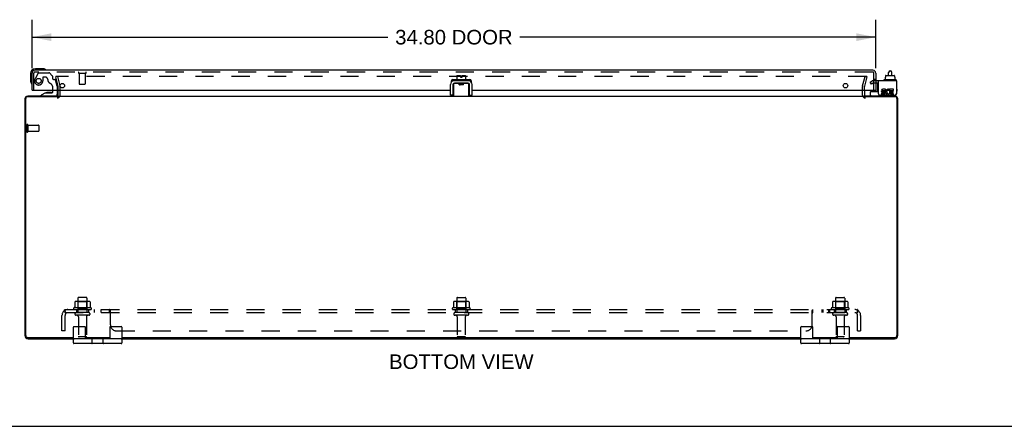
# Model space of a CAD drawing. Header units: inches. Extents: x 0 to 136, y 0 to 88.
# Tile 2 of 9: x 29 to 69, y 0 to 17. Entities that reach past the tile are written whole.
import ezdxf

# ---------------------------------------------------------------- set-up
doc = ezdxf.new("R2010")
doc.units = ezdxf.units.IN
doc.header["$LTSCALE"] = 7.48
doc.header["$MEASUREMENT"] = 0
doc.linetypes.add('HIDDEN', pattern=[0.2, 0.1, -0.1])
doc.layers.get('0').update_dxf_attribs({"linetype": 'CONTINUOUS'})
for name, color, linetype in [('DEFAULT_2', 8, 'HIDDEN'), ('DIMENSIONS', 7, 'CONTINUOUS'), ('DOOR_ASSEMBLY', 7, 'CONTINUOUS'), ('SUBPANEL', 7, 'CONTINUOUS')]:
    doc.layers.add(name, color=color, linetype=linetype)
doc.styles.get("Standard").update_dxf_attribs({"font": 'arial.ttf'})
doc.dimstyles.new('DIMSTYLE_1', dxfattribs={"dimtxt": 0.6, "dimasz": 0.8, "dimexe": 0.09, "dimexo": 0.07, "dimgap": 0.0375, "dimtad": 0, "dimtih": 1, "dimtoh": 1, "dimzin": 4, "dimdsep": 46, "dimtxsty": 'Standard', "dimblk": '_FILLED', "dimblk1": '_FILLED', "dimblk2": '_FILLED', "dimcen": 0.09, "dimadec": 3, "dimazin": 1, "dimtfac": 1, "dimtdec": 3, "dimtofl": 0, "dimtmove": 0, "dimatfit": 3, "dimldrblk": '_FILLED', "dimfxl": 0, "dimtolj": 1, "dimtzin": 4, "dimarcsym": 0})

# ---------------------------------------------------------------- blocks, each defined once
blk = doc.blocks.new('_FILLED')
at = {"color": 0, "linetype": 'ByBlock'}
blk.add_solid([(0, 0), (-1, 0.2), (-1, -0.2)], dxfattribs=at)
blk = doc.blocks.new('*D3')
at = {"layer": 'DIMENSIONS', "color": 2, "linetype": 'Continuous'}
for p, q in [((29.068, 14.766), (29.068, 16.76)), ((63.868, 14.766), (63.868, 16.76)), ((29.068, 16.04), (43.748, 16.04)), ((63.868, 16.04), (49.188, 16.04))]:
    blk.add_line(p, q, dxfattribs=at)
at = {"layer": 'DIMENSIONS', "color": 2, "linetype": 'Continuous', "xscale": 0.8, "yscale": 0.8, "zscale": 0.8, "rotation": 180}
blk.add_blockref('_FILLED', (29.068, 16.04), dxfattribs=at)
at = {"layer": 'DIMENSIONS', "color": 2, "linetype": 'Continuous', "xscale": 0.8, "yscale": 0.8, "zscale": 0.8}
blk.add_blockref('_FILLED', (63.868, 16.04), dxfattribs=at)
at = {"layer": 'DIMENSIONS', "color": 2, "linetype": 'Continuous', "insert": (46.468, 16.34), "char_height": 0.6, "width": 4.84015, "attachment_point": 2, "line_spacing_factor": 0.9}
blk.add_mtext('34.80 DOOR', dxfattribs=at)

msp = doc.modelspace()

# ---------------------------------------------------------------- linework, layer by layer
at = {"color": 7, "linetype": 'Continuous'}
for p, q in [((64.4567, 14.6458), (64.4767, 14.6458)), ((46.46, 14.2469), (46.46, 14.2438)), ((46.5202, 14.2769), (46.5202, 14.2569)), ((47.0172, 14.2869), (46.5302, 14.2869)), ((46.5837, 14.4519), (46.5837, 14.2869)), ((46.5937, 14.4619), (46.7397, 14.4619)), ((46.7397, 14.4619), (46.7397, 14.3939)), ((46.7397, 14.3939), (46.8077, 14.3939)), ((46.8077, 14.3939), (46.8077, 14.4619)), ((46.8077, 14.4619), (46.9437, 14.4619)), ((46.9537, 14.4519), (46.9537, 14.2869)), ((47.0272, 14.2769), (47.0272, 14.2569)), ((47.0874, 14.2469), (47.0874, 14.2438)), ((64.1982, 14.2769), (64.1982, 14.2569)), ((64.6952, 14.2869), (64.2082, 14.2869)), ((64.2502, 14.3939), (64.2656, 14.3939)), ((64.2502, 14.3939), (64.2502, 14.2869)), ((64.2656, 14.4519), (64.2656, 14.3939)), ((64.2767, 14.4619), (64.6319, 14.4619)), ((64.3967, 14.4619), (64.3967, 14.5858)), ((64.5367, 14.4619), (64.5367, 14.5858)), ((64.6432, 14.4519), (64.6432, 14.3939)), ((64.6432, 14.3939), (64.6597, 14.3939)), ((64.6597, 14.3939), (64.6597, 14.2869)), ((64.7052, 14.2769), (64.7052, 14.2569)), ((46.4312, 14.0829), (46.4312, 13.6429)), ((46.4612, 13.6094), (46.4612, 14.1289)), ((46.4712, 14.1389), (46.6564, 14.1389)), ((47.0562, 14.1429), (46.4912, 14.1429)), ((46.6812, 14.0789), (46.6812, 14.1289)), ((46.6812, 14.1127), (46.8662, 14.1127)), ((46.6812, 14.1026), (46.6909, 14.0969)), ((46.6931, 14.0982), (46.6812, 14.0913)), ((46.8662, 14.0789), (46.6812, 14.0789)), ((46.7863, 14.0852), (46.8077, 14.0866)), ((46.8662, 14.0789), (46.8662, 14.1289)), ((46.891, 14.1389), (47.0762, 14.1389)), ((47.0862, 13.6094), (47.0862, 14.1289)), ((47.1162, 13.6429), (47.1162, 14.0829)), ((46.4312, 13.6429), (46.3272, 13.6429)), ((46.4687, 13.6822), (46.4712, 13.6894)), ((47.1162, 13.6429), (47.2202, 13.6429)), ((63.6548, 13.6494), (63.6548, 13.7869)), ((63.6648, 13.7969), (63.9799, 13.7969)), ((64.7173, 13.6894), (64.7173, 13.7029)), ((30.7737, 3.4344), (30.7737, 4.0844)), ((30.7987, 4.1094), (31.2487, 4.1094)), ((31.2737, 3.6094), (31.2737, 4.0844)), ((32.2737, 4.0844), (32.2737, 3.6094)), ((32.2987, 4.1094), (32.7487, 4.1094)), ((32.7737, 4.0844), (32.7737, 3.4344)), ((60.7737, 3.4344), (60.7737, 4.0844)), ((60.7987, 4.1094), (61.2487, 4.1094)), ((61.2737, 3.6094), (61.2737, 4.0844)), ((62.2737, 4.0844), (62.2737, 3.6094)), ((62.2987, 4.1094), (62.7487, 4.1094)), ((62.7737, 4.0844), (62.7737, 3.4344)), ((32.7487, 3.6094), (30.7987, 3.6094)), ((32.7487, 3.4094), (30.7987, 3.4094)), ((31.5547, 3.4344), (31.5547, 3.5844)), ((31.9927, 3.5844), (31.9927, 3.4344)), ((62.7487, 3.6094), (60.7987, 3.6094)), ((62.7487, 3.4094), (60.7987, 3.4094)), ((61.5547, 3.4344), (61.5547, 3.5844)), ((61.9927, 3.5844), (61.9927, 3.4344)), ((0, 0), (136, 0))]:
    msp.add_line(p, q, dxfattribs=at)
at = {"color": 3, "linetype": 'Continuous'}
for p, q in [((47.0874, 14.2469), (46.46, 14.2469)), ((64.7173, 14.2469), (63.9799, 14.2469)), ((63.9799, 13.7029), (63.9799, 14.2469)), ((64.7173, 14.2469), (64.7173, 13.7029)), ((30.1487, 13.6514), (30.1487, 13.8524)), ((46.3272, 13.6429), (46.3272, 14.0829)), ((47.2202, 13.6429), (47.2202, 14.0829)), ((63.3987, 13.8524), (63.3987, 13.6514)), ((64.2654, 13.8943), (64.1648, 13.8943)), ((64.1648, 13.8479), (64.2654, 13.8479)), ((64.2654, 13.8479), (64.2654, 13.8943)), ((64.409, 13.8422), (64.4275, 13.8847)), ((64.6056, 13.8943), (64.4356, 13.8943)), ((64.4356, 13.8943), (64.4356, 13.7011)), ((64.482, 13.8479), (64.6056, 13.8479)), ((64.482, 13.8015), (64.482, 13.8479)), ((64.6056, 13.8479), (64.6056, 13.8943)), ((28.7737, 13.4924), (28.7737, 3.7454)), ((28.8067, 3.7424), (28.8067, 13.5064)), ((30.1487, 13.5864), (28.8867, 13.5864)), ((30.1357, 13.6094), (28.8907, 13.6094)), ((30.1487, 13.6094), (63.3987, 13.6094)), ((64.6607, 13.5864), (63.3987, 13.5864)), ((64.6567, 13.6094), (63.4117, 13.6094)), ((64.0399, 13.6429), (64.6573, 13.6429)), ((64.1958, 13.7087), (64.0952, 13.7087)), ((64.0952, 13.7087), (64.0952, 13.6623)), ((64.0952, 13.6623), (64.1958, 13.6623)), ((64.1496, 13.7567), (64.2006, 13.7568)), ((64.1958, 13.8015), (64.1648, 13.8015)), ((64.4356, 13.7011), (64.4214, 13.7214)), ((64.4356, 13.6757), (64.4356, 13.6623)), ((64.4356, 13.6623), (64.6056, 13.6623)), ((64.5824, 13.8015), (64.482, 13.8015)), ((64.482, 13.7568), (64.5824, 13.7568)), ((64.482, 13.7087), (64.482, 13.7568)), ((64.6056, 13.7087), (64.482, 13.7087)), ((64.5824, 13.7568), (64.5824, 13.8015)), ((64.6056, 13.6623), (64.6056, 13.7087)), ((64.7407, 13.5064), (64.7407, 3.7424)), ((64.7737, 3.7454), (64.7737, 13.4924)), ((28.8867, 3.6624), (30.7737, 3.6624)), ((31.2737, 3.6624), (32.2737, 3.6624)), ((32.7737, 3.6624), (60.7737, 3.6624)), ((61.2737, 3.6624), (62.2737, 3.6624)), ((62.7737, 3.6624), (64.6607, 3.6624)), ((28.9097, 3.6094), (30.7737, 3.6094)), ((32.7737, 3.6094), (60.7737, 3.6094)), ((62.7737, 3.6094), (64.6377, 3.6094))]:
    msp.add_line(p, q, dxfattribs=at)
at = {"color": 7, "linetype": 'Continuous'}
for points in [[(46.5109, 14.1389), (46.5122, 14.1404), (46.5138, 14.1418), (46.5155, 14.1429)], [(46.6812, 14.1289), (46.6811, 14.1297), (46.6809, 14.1304), (46.6805, 14.1311), (46.68, 14.1318), (46.6794, 14.1324), (46.6787, 14.133), (46.678, 14.1335), (46.6772, 14.134), (46.6764, 14.1345), (46.6754, 14.135), (46.6745, 14.1355), (46.6734, 14.1359), (46.6723, 14.1363), (46.6712, 14.1367), (46.67, 14.137), (46.6688, 14.1374), (46.6675, 14.1377), (46.6661, 14.138), (46.6647, 14.1382), (46.6632, 14.1384), (46.6616, 14.1386), (46.6599, 14.1388), (46.6582, 14.1389), (46.6564, 14.1389)], [(46.6931, 14.0982), (46.6942, 14.0987), (46.6964, 14.0995), (46.6994, 14.1003), (46.7032, 14.1011), (46.7076, 14.1019), (46.7127, 14.1027), (46.7184, 14.1035), (46.7246, 14.1043), (46.7314, 14.1051), (46.7385, 14.1059), (46.746, 14.1067), (46.7538, 14.1074)], [(46.6941, 14.0789), (46.6948, 14.079), (46.7036, 14.0797), (46.7128, 14.0804), (46.7225, 14.081), (46.7327, 14.0817), (46.7432, 14.0824)], [(46.7432, 14.0824), (46.7647, 14.0838), (46.7863, 14.0852)], [(46.7538, 14.1074), (46.7699, 14.109), (46.778, 14.1098), (46.794, 14.1114)], [(46.794, 14.1114), (46.8018, 14.1122), (46.8061, 14.1127)], [(46.8077, 14.0866), (46.8182, 14.0873), (46.8283, 14.088), (46.8381, 14.0887), (46.8473, 14.0894), (46.8558, 14.0901), (46.8637, 14.0908), (46.8662, 14.091)], [(46.891, 14.1389), (46.8893, 14.1389), (46.8876, 14.1388), (46.8859, 14.1386), (46.8844, 14.1385), (46.8829, 14.1382), (46.8815, 14.138), (46.8801, 14.1377), (46.8788, 14.1374), (46.8776, 14.1371), (46.8764, 14.1367), (46.8753, 14.1364), (46.8742, 14.136), (46.8732, 14.1356), (46.8722, 14.1351), (46.8712, 14.1346), (46.8703, 14.1341), (46.8695, 14.1336), (46.8688, 14.1331), (46.8681, 14.1325), (46.8675, 14.1319), (46.867, 14.1312), (46.8666, 14.1305), (46.8663, 14.1297), (46.8662, 14.1289)], [(46.4612, 13.6507), (46.4613, 13.6527), (46.4614, 13.6547), (46.4617, 13.6569), (46.4621, 13.6593), (46.4626, 13.6617), (46.4632, 13.6642), (46.4638, 13.6669), (46.4646, 13.6697), (46.4655, 13.6726), (46.4665, 13.6756), (46.4675, 13.6788), (46.4687, 13.6822)], [(47.0762, 13.6894), (47.0787, 13.6822), (47.0799, 13.6788), (47.0809, 13.6756), (47.0819, 13.6726), (47.0828, 13.6697), (47.0836, 13.6669), (47.0843, 13.6642), (47.0848, 13.6617), (47.0853, 13.6593), (47.0857, 13.6569), (47.086, 13.6547), (47.0861, 13.6527), (47.0862, 13.6507)]]:
    msp.add_lwpolyline(points, dxfattribs=at)
for centre, radius, start, end in [((64.4567, 14.5858), 0.06, 90, 180), ((64.4767, 14.5858), 0.06, 0, 90), ((46.5302, 14.2769), 0.01, 90, 180), ((46.5302, 14.2569), 0.01, 180, 270), ((46.5937, 14.4519), 0.01, 90, 180), ((46.9437, 14.4519), 0.01, 0, 90), ((47.0172, 14.2769), 0.01, 0, 90), ((47.0172, 14.2569), 0.01, 270, 360), ((64.2082, 14.2769), 0.01, 89.99999, 180), ((64.2082, 14.2569), 0.01, 180, 270.00001), ((64.6952, 14.2769), 0.01, 0, 90.00001), ((64.6952, 14.2569), 0.01, 269.99999, 360), ((46.4912, 14.0829), 0.06, 90, 180), ((46.4712, 14.1289), 0.01, 124.70761, 180), ((46.4712, 14.1289), 0.01, 90, 99.02248), ((46.5237, 14.1289), 0.0162, 120.24985, 141.89045), ((47.0237, 14.1289), 0.0162, 38.10955, 59.75015), ((47.0562, 14.0829), 0.06, 0, 90), ((47.0762, 14.1289), 0.01, 0, 54.8477), ((64.7017, 14.1289), 0.0162, 343.79096, 16.20904), ((63.6648, 13.7869), 0.01, 90, 180), ((63.6948, 13.6494), 0.04, 180, 270), ((64.6373, 13.6894), 0.08, 280.18143, 360), ((30.7987, 4.0844), 0.025, 90, 180), ((31.2487, 4.0844), 0.025, 0, 90), ((32.2987, 4.0844), 0.025, 90, 180), ((32.7487, 4.0844), 0.025, 0, 90), ((60.7987, 4.0844), 0.025, 90, 180), ((61.2487, 4.0844), 0.025, 0, 90), ((62.2987, 4.0844), 0.025, 90, 180), ((62.7487, 4.0844), 0.025, 0, 90), ((30.7987, 3.5844), 0.025, 90, 180), ((30.7987, 3.4344), 0.025, 180, 270), ((31.5297, 3.5844), 0.025, 0, 90), ((31.5297, 3.4344), 0.025, 270, 360), ((32.0177, 3.5844), 0.025, 90, 180), ((32.0177, 3.4344), 0.025, 180, 270), ((32.7487, 3.5844), 0.025, 0, 90), ((32.7487, 3.4344), 0.025, 270, 360), ((60.7987, 3.5844), 0.025, 90, 180), ((60.7987, 3.4344), 0.025, 180, 270), ((61.5297, 3.5844), 0.025, 0, 90), ((61.5297, 3.4344), 0.025, 270, 360), ((62.0177, 3.5844), 0.025, 90, 180), ((62.0177, 3.4344), 0.025, 180, 270), ((62.7487, 3.5844), 0.025, 0, 90), ((62.7487, 3.4344), 0.025, 270, 360)]:
    msp.add_arc(centre, radius, start, end, dxfattribs=at)
at = {"color": 3, "linetype": 'Continuous'}
for centre, radius, start, end in [((46.4912, 14.0829), 0.164, 90, 180), ((47.0562, 14.0829), 0.164, 0, 90), ((64.1648, 13.8247), 0.0696, 89.99114, 257.43379), ((64.1648, 13.8247), 0.0232, 90, 270.04847), ((64.3814, 13.7783), 0.116, 66.59665, 251.87913), ((64.3814, 13.7783), 0.0696, 66.59665, 305.11217), ((28.8907, 13.4924), 0.117, 90, 180), ((28.8867, 13.5064), 0.08, 90, 180), ((30.1067, 13.6514), 0.042, 270, 360), ((63.4407, 13.6514), 0.042, 180, 270), ((64.0399, 13.7029), 0.06, 180, 270), ((64.1958, 13.7319), 0.0696, 270, 90), ((64.1958, 13.7319), 0.0232, 270, 351.22946), ((64.1922, 13.7314), 0.0267, 353.42855, 71.76278), ((64.3815, 13.7759), 0.1137, 251.41988, 296.19629), ((64.3814, 13.7783), 0.116, 295.73705, 297.8532), ((64.6567, 13.4924), 0.117, 0, 90), ((64.6573, 13.7029), 0.06, 270, 360), ((64.6607, 13.5064), 0.08, 0, 90), ((28.9097, 3.7454), 0.136, 180, 270), ((28.8867, 3.7424), 0.08, 180, 270), ((64.6377, 3.7454), 0.136, 270, 360), ((64.6607, 3.7424), 0.08, 270, 360)]:
    msp.add_arc(centre, radius, start, end, dxfattribs=at)
at = {"color": 7, "linetype": 'Continuous'}
for centre, major_axis, ratio, start_param, end_param in [((64.2767, 14.4519), (0.0111, 0), 0.8988338, 1.5707963, 3.1415927), ((64.6319, 14.4519), (0.0113, 0), 0.8861604, 0, 1.5707963)]:
    msp.add_ellipse(centre, major_axis=major_axis, ratio=ratio, start_param=start_param, end_param=end_param, dxfattribs=at)
at = {"layer": 'DEFAULT_2', "color": 8, "linetype": 'HIDDEN'}
for p, q in [((30.1168, 14.422), (30.0444, 14.4026)), ((30.1479, 14.0165), (30.0444, 14.4026)), ((63.4824, 14.422), (30.065, 14.422)), ((30.1168, 14.422), (30.2203, 14.0359)), ((63.3271, 14.0359), (63.4306, 14.422)), ((63.503, 14.4026), (63.3996, 14.0165)), ((63.4306, 14.422), (63.503, 14.4026)), ((63.6393, 14.1917), (63.7108, 14.233)), ((63.9799, 14.2469), (63.7628, 14.2469)), ((30.1487, 13.8524), (30.1487, 14.01)), ((30.2237, 13.6514), (30.2237, 14.01)), ((63.3237, 13.6514), (63.3237, 14.01)), ((63.3987, 13.8524), (63.3987, 14.01)), ((63.6913, 14.1016), (63.6393, 14.1917)), ((63.7628, 14.1429), (63.6913, 14.1016)), ((63.9799, 14.1429), (63.7628, 14.1429)), ((28.8487, 12.4264), (28.8487, 12.1424)), ((28.8917, 12.4264), (28.8917, 12.1424)), ((28.8917, 12.4084), (29.3387, 12.4084)), ((29.3487, 12.3984), (29.3487, 12.1704)), ((28.8917, 12.1604), (29.3387, 12.1604)), ((30.9612, 5.2794), (30.9612, 4.6844)), ((31.3062, 5.3094), (30.9912, 5.3094)), ((31.3362, 5.2794), (31.3362, 4.6844)), ((46.5862, 5.2794), (46.5862, 4.6844)), ((46.6162, 5.3094), (46.9312, 5.3094)), ((46.9612, 5.2794), (46.9612, 4.6844)), ((62.2112, 5.2794), (62.2112, 4.6844)), ((62.2412, 5.3094), (62.5562, 5.3094)), ((62.5862, 5.2794), (62.5862, 4.6844)), ((31.5045, 4.8794), (30.7929, 4.8794)), ((30.8298, 5.1241), (30.8298, 4.906)), ((31.4043, 5.1454), (30.8931, 5.1454)), ((30.9652, 5.1254), (30.9452, 5.1454)), ((30.9652, 4.8294), (30.9652, 5.1254)), ((31.3322, 5.1254), (30.9652, 5.1254)), ((31.3322, 5.1254), (31.3522, 5.1454)), ((31.3322, 4.8294), (31.3322, 5.1254)), ((31.4676, 5.1241), (31.4676, 4.906)), ((47.1295, 4.8794), (46.4179, 4.8794)), ((46.4548, 5.1241), (46.4548, 4.906)), ((47.0293, 5.1454), (46.5181, 5.1454)), ((46.5902, 5.1254), (46.5702, 5.1454)), ((46.9572, 5.1254), (46.5902, 5.1254)), ((46.5902, 4.8294), (46.5902, 5.1254)), ((46.9572, 5.1254), (46.9772, 5.1454)), ((46.9572, 4.8294), (46.9572, 5.1254)), ((47.0926, 5.1241), (47.0926, 4.906)), ((62.7545, 4.8794), (62.0429, 4.8794)), ((62.0798, 5.1241), (62.0798, 4.906)), ((62.6543, 5.1454), (62.1431, 5.1454)), ((62.2152, 5.1254), (62.1952, 5.1454)), ((62.5822, 5.1254), (62.2152, 5.1254)), ((62.2152, 4.8294), (62.2152, 5.1254)), ((62.5822, 5.1254), (62.6022, 5.1454)), ((62.5822, 4.8294), (62.5822, 5.1254)), ((62.7176, 5.1241), (62.7176, 4.906)), ((30.8146, 4.8094), (31.4828, 4.8094)), ((31.4062, 4.6844), (30.8912, 4.6844)), ((31.4062, 4.5744), (30.8912, 4.5744)), ((30.9652, 4.8294), (30.9452, 4.8094)), ((31.3322, 4.8294), (30.9652, 4.8294)), ((30.9837, 4.5119), (30.9837, 3.7144)), ((31.3137, 4.5119), (31.3137, 3.7144)), ((31.3322, 4.8294), (31.3522, 4.8094)), ((46.4396, 4.8094), (47.1078, 4.8094)), ((47.0312, 4.6844), (46.5162, 4.6844)), ((47.0312, 4.5744), (46.5162, 4.5744)), ((46.5902, 4.8294), (46.5702, 4.8094)), ((46.9572, 4.8294), (46.5902, 4.8294)), ((46.6087, 4.5119), (46.6087, 3.7144)), ((46.9387, 4.5119), (46.9387, 3.7144)), ((46.9572, 4.8294), (46.9772, 4.8094)), ((62.0646, 4.8094), (62.7328, 4.8094)), ((62.6562, 4.6844), (62.1412, 4.6844)), ((62.6562, 4.5744), (62.1412, 4.5744)), ((62.2152, 4.8294), (62.1952, 4.8094)), ((62.5822, 4.8294), (62.2152, 4.8294)), ((62.2337, 4.5119), (62.2337, 3.7144)), ((62.5637, 4.5119), (62.5637, 3.7144)), ((62.5822, 4.8294), (62.6022, 4.8094)), ((31.2837, 3.6844), (31.0137, 3.6844)), ((46.9087, 3.6844), (46.6387, 3.6844)), ((62.5337, 3.6844), (62.2637, 3.6844))]:
    msp.add_line(p, q, dxfattribs=at)
for points in [[(30.065, 14.422), (30.0635, 14.422), (30.062, 14.4217), (30.0605, 14.4214), (30.0591, 14.4209), (30.0577, 14.4202), (30.0564, 14.4195), (30.0552, 14.4186), (30.0541, 14.4176), (30.0531, 14.4165), (30.0523, 14.4153), (30.0515, 14.414), (30.0509, 14.4126), (30.0505, 14.4112), (30.0502, 14.4098), (30.05, 14.4084), (30.05, 14.4076)], [(30.05, 14.4076), (30.05, 14.4069), (30.0501, 14.4054), (30.0504, 14.404)], [(63.4965, 14.4126), (63.4959, 14.414), (63.4951, 14.4153), (63.4943, 14.4165), (63.4933, 14.4176), (63.4922, 14.4186), (63.491, 14.4195), (63.4897, 14.4202), (63.4883, 14.4209), (63.4869, 14.4214), (63.4854, 14.4217), (63.4839, 14.422), (63.4824, 14.422)], [(63.4965, 14.4126), (63.4969, 14.4112), (63.4972, 14.4098), (63.4974, 14.4084), (63.4974, 14.4076)], [(63.4974, 14.4076), (63.4974, 14.4069), (63.4973, 14.4054), (63.497, 14.404)], [(30.8298, 4.9059), (30.8297, 4.9047), (30.8295, 4.9035), (30.8292, 4.9025), (30.8289, 4.9017), (30.8285, 4.901), (30.8282, 4.9004), (30.8278, 4.8999), (30.8275, 4.8995), (30.8271, 4.8991), (30.8268, 4.8988), (30.8265, 4.8985), (30.8262, 4.8982), (30.8259, 4.898), (30.8256, 4.8977), (30.8253, 4.8975), (30.825, 4.8974), (30.8248, 4.8972), (30.8245, 4.8971)], [(30.8358, 5.1332), (30.8343, 5.1325), (30.833, 5.1314), (30.8319, 5.1302), (30.831, 5.1287), (30.8303, 5.1271), (30.8299, 5.1254), (30.8298, 5.1241)], [(31.4616, 5.1332), (31.4631, 5.1325), (31.4644, 5.1314), (31.4655, 5.1302), (31.4665, 5.1287), (31.4671, 5.1271), (31.4675, 5.1254), (31.4676, 5.1241)], [(31.4729, 4.8971), (31.4726, 4.8972), (31.4724, 4.8974), (31.4721, 4.8975), (31.4718, 4.8977), (31.4715, 4.898), (31.4712, 4.8982), (31.4709, 4.8985), (31.4706, 4.8988), (31.4703, 4.8991), (31.4699, 4.8995), (31.4696, 4.8999), (31.4692, 4.9004), (31.4689, 4.901), (31.4685, 4.9017), (31.4682, 4.9025), (31.4679, 4.9035), (31.4677, 4.9047), (31.4676, 4.9059)], [(46.4548, 4.9059), (46.4547, 4.9047), (46.4545, 4.9035), (46.4542, 4.9025), (46.4539, 4.9017), (46.4535, 4.901), (46.4532, 4.9004), (46.4528, 4.8999), (46.4525, 4.8995), (46.4521, 4.8991), (46.4518, 4.8988), (46.4515, 4.8985), (46.4512, 4.8982), (46.4509, 4.898), (46.4506, 4.8977), (46.4503, 4.8975), (46.45, 4.8974), (46.4498, 4.8972), (46.4495, 4.8971)], [(46.4608, 5.1332), (46.4593, 5.1325), (46.458, 5.1314), (46.4569, 5.1302), (46.456, 5.1287), (46.4553, 5.1271), (46.4549, 5.1254), (46.4548, 5.1241)], [(47.0866, 5.1332), (47.0881, 5.1325), (47.0894, 5.1314), (47.0905, 5.1302), (47.0915, 5.1287), (47.0921, 5.1271), (47.0925, 5.1254), (47.0926, 5.1241)], [(47.0979, 4.8971), (47.0976, 4.8972), (47.0974, 4.8974), (47.0971, 4.8975), (47.0968, 4.8977), (47.0965, 4.898), (47.0962, 4.8982), (47.0959, 4.8985), (47.0956, 4.8988), (47.0953, 4.8991), (47.0949, 4.8995), (47.0946, 4.8999), (47.0942, 4.9004), (47.0939, 4.901), (47.0935, 4.9017), (47.0932, 4.9025), (47.0929, 4.9035), (47.0927, 4.9047), (47.0926, 4.9059)], [(62.0798, 4.9059), (62.0797, 4.9047), (62.0795, 4.9035), (62.0792, 4.9025), (62.0789, 4.9017), (62.0785, 4.901), (62.0782, 4.9004), (62.0778, 4.8999), (62.0775, 4.8995), (62.0771, 4.8991), (62.0768, 4.8988), (62.0765, 4.8985), (62.0762, 4.8982), (62.0759, 4.898), (62.0756, 4.8977), (62.0753, 4.8975), (62.075, 4.8974), (62.0748, 4.8972), (62.0745, 4.8971)], [(62.0858, 5.1332), (62.0843, 5.1325), (62.083, 5.1314), (62.0819, 5.1302), (62.081, 5.1287), (62.0803, 5.1271), (62.0799, 5.1254), (62.0798, 5.1241)], [(62.7116, 5.1332), (62.7131, 5.1325), (62.7144, 5.1314), (62.7155, 5.1302), (62.7165, 5.1287), (62.7171, 5.1271), (62.7175, 5.1254), (62.7176, 5.1241)], [(62.7229, 4.8971), (62.7226, 4.8972), (62.7224, 4.8974), (62.7221, 4.8975), (62.7218, 4.8977), (62.7215, 4.898), (62.7212, 4.8982), (62.7209, 4.8985), (62.7206, 4.8988), (62.7203, 4.8991), (62.7199, 4.8995), (62.7196, 4.8999), (62.7192, 4.9004), (62.7189, 4.901), (62.7185, 4.9017), (62.7182, 4.9025), (62.7179, 4.9035), (62.7177, 4.9047), (62.7176, 4.9059)]]:
    msp.add_lwpolyline(points, dxfattribs=at)
for centre, radius, start, end in [((63.7628, 14.1429), 0.104, 90, 120), ((30.1237, 14.01), 0.025, 0, 15), ((30.1237, 14.01), 0.1, 0, 15), ((63.4237, 14.01), 0.1, 165, 180), ((63.4237, 14.01), 0.025, 165, 180), ((30.1067, 13.6514), 0.117, 270, 360), ((63.4407, 13.6514), 0.117, 180, 270), ((28.8702, 12.4264), 0.0215, 0, 180), ((29.3387, 12.3984), 0.01, 0, 90), ((28.8702, 12.1424), 0.0215, 180, 360), ((29.3387, 12.1704), 0.01, 270, 360), ((30.9912, 5.2794), 0.03, 90, 180), ((31.3062, 5.2794), 0.03, 0, 90), ((46.6162, 5.2794), 0.03, 90, 180), ((46.9312, 5.2794), 0.03, 0, 90), ((62.2412, 5.2794), 0.03, 90, 180), ((62.5562, 5.2794), 0.03, 0, 90), ((30.8146, 4.8478), 0.0384, 124.44966, 270), ((31.1487, 4.2792), 0.6977, 117.6814, 120.66313), ((30.8931, 5.0042), 0.1412, 90, 113.95), ((31.4043, 5.0042), 0.1412, 66.05, 90), ((31.1487, 4.2792), 0.6977, 59.33687, 62.3186), ((31.4828, 4.8478), 0.0384, 270, 55.55034), ((46.4396, 4.8478), 0.0384, 124.44966, 270), ((46.7737, 4.2792), 0.6977, 117.6814, 120.66313), ((46.5181, 5.0042), 0.1412, 90, 113.95), ((47.0293, 5.0042), 0.1412, 66.05, 90), ((46.7737, 4.2792), 0.6977, 59.33687, 62.3186), ((47.1078, 4.8478), 0.0384, 270, 55.55034), ((62.0646, 4.8478), 0.0384, 124.44966, 270), ((62.3987, 4.2792), 0.6977, 117.6814, 120.66313), ((62.1431, 5.0042), 0.1412, 90, 113.95), ((62.6543, 5.0042), 0.1412, 66.05, 90), ((62.3987, 4.2792), 0.6977, 59.33687, 62.3186), ((62.7328, 4.8478), 0.0384, 270, 55.55034), ((30.8912, 4.6294), 0.055, 90, 270), ((30.9212, 4.5119), 0.0625, 0, 90), ((31.3762, 4.5119), 0.0625, 90, 180), ((31.4062, 4.6294), 0.055, 270, 90), ((46.5162, 4.6294), 0.055, 90, 270), ((46.5462, 4.5119), 0.0625, 0, 90), ((47.0012, 4.5119), 0.0625, 90, 180), ((47.0312, 4.6294), 0.055, 270, 90), ((62.1412, 4.6294), 0.055, 90, 270), ((62.1712, 4.5119), 0.0625, 0, 90), ((62.6262, 4.5119), 0.0625, 90, 180), ((62.6562, 4.6294), 0.055, 270, 90), ((31.0137, 3.7144), 0.03, 180, 270), ((31.2837, 3.7144), 0.03, 270, 360), ((46.6387, 3.7144), 0.03, 180, 270), ((46.9087, 3.7144), 0.03, 270, 360), ((62.2637, 3.7144), 0.03, 180, 270), ((62.5337, 3.7144), 0.03, 270, 360)]:
    msp.add_arc(centre, radius, start, end, dxfattribs=at)
at = {"layer": 'DOOR_ASSEMBLY', "color": 3, "linetype": 'Continuous'}
for p, q in [((63.7512, 14.6774), (29.1852, 14.6774)), ((29.0682, 13.8524), (29.0682, 14.5604)), ((46.367, 14.1898), (46.367, 14.2437)), ((46.417, 14.2937), (46.5837, 14.2937)), ((46.9537, 14.2937), (47.1295, 14.2937)), ((47.1795, 14.2437), (47.1795, 14.1909)), ((63.8682, 14.5604), (63.8682, 13.8524)), ((29.0682, 13.8524), (46.3272, 13.8524)), ((46.4312, 13.8524), (46.4612, 13.8524)), ((47.0862, 13.8524), (47.1162, 13.8524)), ((47.2202, 13.8524), (63.8682, 13.8524))]:
    msp.add_line(p, q, dxfattribs=at)
at = {"layer": 'DOOR_ASSEMBLY', "color": 7, "linetype": 'Continuous'}
for p, q in [((29.4976, 14.7374), (29.2082, 14.7374)), ((29.5355, 14.7345), (29.4976, 14.7374)), ((29.0082, 14.5374), (29.0082, 14.2481)), ((29.0082, 14.2481), (29.0111, 14.2101)), ((29.9262, 13.7784), (29.9262, 13.8524)), ((30.1112, 13.8524), (30.1112, 13.6884)), ((63.7122, 13.8524), (63.7122, 13.8099)), ((63.7872, 13.8424), (63.7863, 13.8524)), ((63.7872, 13.8424), (63.8682, 13.8424)), ((63.8682, 13.8524), (63.8682, 13.7969)), ((63.9582, 13.8099), (63.9582, 14.1429)), ((64.7432, 13.8899), (64.7432, 13.8099)), ((29.6182, 13.7474), (29.4422, 13.6484)), ((29.4422, 13.6094), (29.4422, 13.6484)), ((29.6182, 13.7474), (29.8952, 13.7474)), ((29.7067, 13.7639), (29.7056, 13.7639)), ((29.8472, 13.7639), (29.7067, 13.7639)), ((29.8472, 13.7639), (29.8478, 13.7639))]:
    msp.add_line(p, q, dxfattribs=at)
at = {"layer": 'DOOR_ASSEMBLY', "color": 8, "linetype": 'HIDDEN'}
for p, q in [((29.1432, 13.8524), (29.1432, 14.5604)), ((63.7512, 14.6024), (29.1852, 14.6024)), ((29.3288, 14.5584), (29.1942, 14.3254)), ((29.3547, 14.5734), (29.7671, 14.5734)), ((29.5152, 14.3724), (29.5152, 14.2394)), ((29.6252, 14.3884), (29.5312, 14.3884)), ((29.9033, 14.4495), (29.7883, 14.5646)), ((29.9092, 14.4354), (29.9092, 14.3574)), ((29.9682, 14.2984), (30.0127, 14.2984)), ((30.1112, 14.0194), (30.0426, 14.2754)), ((31.0012, 14.5594), (31.2852, 14.5594)), ((31.0192, 14.5594), (31.0192, 14.1124)), ((31.2672, 14.5594), (31.2672, 14.1124)), ((63.7932, 13.8524), (63.7932, 14.5604)), ((63.8682, 14.2937), (63.7932, 14.2937)), ((29.9262, 13.8524), (29.9262, 13.9624)), ((30.1112, 14.0194), (30.1112, 13.8524)), ((31.0292, 14.1024), (31.2572, 14.1024)), ((63.8682, 14.1374), (63.7932, 14.1374)), ((30.0322, 13.6094), (29.4422, 13.6094))]:
    msp.add_line(p, q, dxfattribs=at)
msp.add_circle((29.3432, 14.2394), 0.103, dxfattribs=at)
at = {"layer": 'DOOR_ASSEMBLY', "color": 3, "linetype": 'Continuous'}
for centre in [(30.3182, 14.0404), (62.6182, 14.0404)]:
    msp.add_circle(centre, 0.094, dxfattribs=at)
at = {"layer": 'DOOR_ASSEMBLY', "color": 7, "linetype": 'Continuous'}
for centre, radius, start, end in [((29.2082, 14.5374), 0.2, 90, 180), ((29.4976, 14.4874), 0.25, 59.11011, 90), ((29.6182, 14.6924), 0.015, 270, 353.62041), ((29.6182, 14.6891), 0.015, 6.37959, 59.11011), ((29.2582, 14.2481), 0.25, 180, 210.88989), ((29.0565, 14.1274), 0.015, 210.88989, 263.62041), ((29.0532, 14.1274), 0.015, 276.37959, 360), ((63.7422, 13.8099), 0.03, 180, 205.71701), ((63.9282, 13.8099), 0.03, 334.28155, 360), ((63.9882, 13.9499), 0.03, 180, 253.80986), ((64.7132, 13.8899), 0.03, 0, 82.23317), ((64.7132, 13.8099), 0.03, 277.76683, 360), ((29.7067, 13.6739), 0.09, 90.67198, 125.18775), ((29.8467, 13.6739), 0.09, 55.07677, 89.32802), ((29.8952, 13.7784), 0.031, 270, 360), ((30.0322, 13.6884), 0.079, 270, 360)]:
    msp.add_arc(centre, radius, start, end, dxfattribs=at)
at = {"layer": 'DOOR_ASSEMBLY', "color": 3, "linetype": 'Continuous'}
for centre, radius, start, end in [((29.1852, 14.5604), 0.117, 90, 180), ((63.7512, 14.5604), 0.117, 0, 90), ((46.417, 14.2437), 0.05, 90, 180), ((47.1295, 14.2437), 0.05, 0, 90)]:
    msp.add_arc(centre, radius, start, end, dxfattribs=at)
at = {"layer": 'DOOR_ASSEMBLY', "color": 8, "linetype": 'HIDDEN'}
for centre, radius, start, end in [((29.1852, 14.5604), 0.042, 90, 180), ((29.3432, 14.2394), 0.172, 150, 360), ((29.3547, 14.5434), 0.03, 90, 150), ((29.5312, 14.3724), 0.016, 90, 180), ((29.6252, 14.2984), 0.09, 0, 90), ((29.9002, 14.2984), 0.185, 180, 244.2582), ((29.7671, 14.5434), 0.03, 45, 90), ((29.8892, 14.4354), 0.02, 0, 45), ((29.9682, 14.3574), 0.059, 180, 270), ((30.0127, 14.2674), 0.031, 15, 90), ((31.0012, 14.5809), 0.0215, 90, 270), ((31.2852, 14.5809), 0.0215, 270, 90), ((63.7512, 14.5604), 0.042, 0, 90), ((29.7382, 13.9624), 0.188, 0, 64.2582), ((31.0292, 14.1124), 0.01, 180, 270), ((31.2572, 14.1124), 0.01, 270, 360)]:
    msp.add_arc(centre, radius, start, end, dxfattribs=at)
at = {"layer": 'SUBPANEL', "color": 8, "linetype": 'HIDDEN'}
for p, q in [((30.305, 3.9344), (30.305, 4.5724)), ((30.3914, 4.7555), (30.4708, 4.6589)), ((30.43, 4.6844), (30.43, 4.8094)), ((30.43, 4.8094), (63.1175, 4.8094)), ((30.43, 4.6844), (63.1175, 4.6844)), ((30.43, 3.9344), (30.43, 4.5724)), ((30.4428, 4.7), (30.4422, 4.7016)), ((30.4435, 4.6985), (30.4428, 4.7)), ((30.4442, 4.697), (30.4435, 4.6985)), ((30.4448, 4.6956), (30.4442, 4.697)), ((30.4455, 4.6942), (30.4448, 4.6956)), ((30.4461, 4.6928), (30.4455, 4.6942)), ((30.4468, 4.6915), (30.4461, 4.6928)), ((30.8987, 4.8094), (30.8987, 4.6844)), ((31.3987, 4.8094), (31.3987, 4.6844)), ((31.6269, 4.8094), (31.6269, 4.6844)), ((31.9079, 4.8094), (31.9079, 4.6844)), ((32.2696, 4.6844), (32.2696, 4.8094)), ((32.2709, 4.6843), (32.2696, 4.6844)), ((32.2785, 4.8053), (32.2768, 4.8068)), ((32.295, 4.7738), (32.2908, 4.7838)), ((32.2993, 4.7644), (32.2978, 4.7673)), ((32.305, 4.1844), (32.305, 4.7555)), ((46.5237, 4.8094), (46.5237, 4.6844)), ((47.0237, 4.8094), (47.0237, 4.6844)), ((61.2425, 4.7555), (61.2439, 4.7572)), ((61.2425, 4.1844), (61.2425, 4.7555)), ((61.2486, 4.6585), (61.25, 4.6589)), ((61.2514, 4.6594), (61.2529, 4.6601)), ((61.2566, 4.7838), (61.2581, 4.7871)), ((61.2581, 4.7871), (61.2595, 4.7902)), ((61.2738, 4.8086), (61.2753, 4.8091)), ((61.2766, 4.8093), (61.2778, 4.8094)), ((61.2778, 4.6844), (61.2778, 4.8094)), ((61.6395, 4.8094), (61.6395, 4.6844)), ((61.6783, 4.8094), (61.6783, 4.6844)), ((61.9205, 4.8094), (61.9205, 4.6844)), ((61.9593, 4.8094), (61.9593, 4.6844)), ((62.1487, 4.8094), (62.1487, 4.6844)), ((62.6487, 4.8094), (62.6487, 4.6844)), ((63.156, 4.7555), (63.0766, 4.6589)), ((63.0972, 4.6839), (63.0977, 4.6846)), ((63.1175, 4.6844), (63.1175, 4.8094)), ((63.1175, 4.7441), (63.1176, 4.7442)), ((63.1175, 3.9344), (63.1175, 4.5724)), ((63.2425, 4.5724), (63.2425, 3.9344)), ((30.43, 3.9344), (30.305, 3.9344)), ((32.555, 3.9344), (60.9925, 3.9344)), ((63.1175, 3.9344), (63.2425, 3.9344))]:
    msp.add_line(p, q, dxfattribs=at)
for points in [[(30.3914, 4.7555), (30.3934, 4.7572), (30.3953, 4.7593), (30.3971, 4.7617), (30.3989, 4.7644), (30.4007, 4.7673), (30.4023, 4.7705), (30.404, 4.7738), (30.4055, 4.7771), (30.407, 4.7805)], [(30.407, 4.7805), (30.4098, 4.7871), (30.4113, 4.7902), (30.4126, 4.7931), (30.4141, 4.7959), (30.4156, 4.7986), (30.4172, 4.8011), (30.4189, 4.8034), (30.4206, 4.8053), (30.4224, 4.8068), (30.424, 4.8079), (30.4257, 4.8086), (30.4272, 4.8091), (30.4287, 4.8093), (30.43, 4.8094)], [(30.4299, 4.744), (30.4299, 4.7441), (30.4299, 4.7442), (30.4299, 4.7441), (30.4299, 4.7439), (30.4299, 4.7437), (30.4299, 4.7433), (30.4299, 4.7429), (30.4299, 4.7424), (30.4299, 4.7419), (30.4299, 4.7414), (30.43, 4.7408)], [(30.4422, 4.7016), (30.4415, 4.7032), (30.4412, 4.704), (30.4408, 4.7049), (30.4405, 4.7057), (30.4402, 4.7065), (30.4398, 4.7074), (30.4395, 4.7083), (30.4392, 4.7091), (30.4388, 4.71), (30.4385, 4.7109), (30.4382, 4.7117), (30.4379, 4.7126), (30.4376, 4.7135), (30.4373, 4.7144), (30.437, 4.7153), (30.4367, 4.7161), (30.4364, 4.717), (30.4361, 4.7179), (30.4358, 4.7188), (30.4355, 4.7197), (30.4353, 4.7205), (30.435, 4.7214), (30.4347, 4.7223), (30.4345, 4.7231), (30.4342, 4.724), (30.434, 4.7248), (30.4337, 4.7257), (30.4335, 4.7265), (30.4333, 4.7274), (30.4331, 4.7282), (30.4329, 4.729), (30.4326, 4.7298), (30.4324, 4.7306), (30.4323, 4.7314), (30.4321, 4.7321), (30.4319, 4.7329), (30.4317, 4.7337), (30.4315, 4.7344), (30.4314, 4.7352), (30.4312, 4.7359), (30.4311, 4.7366), (30.4309, 4.7373), (30.4308, 4.7381), (30.4307, 4.7388), (30.4305, 4.7395), (30.4304, 4.7401), (30.4303, 4.7408), (30.4302, 4.7414), (30.4301, 4.742), (30.43, 4.7426), (30.43, 4.743), (30.4299, 4.7434), (30.4299, 4.7437), (30.4299, 4.744), (30.4299, 4.744)], [(30.4574, 4.6664), (30.4538, 4.6697), (30.4518, 4.6716), (30.4498, 4.6734), (30.4477, 4.6752), (30.4456, 4.6769), (30.4433, 4.6787), (30.4411, 4.6802), (30.4389, 4.6815), (30.4369, 4.6826), (30.4349, 4.6834), (30.4331, 4.684), (30.4314, 4.6843), (30.43, 4.6844)], [(30.453, 4.6804), (30.453, 4.6804), (30.4529, 4.6805), (30.4528, 4.6806), (30.4526, 4.6809), (30.4524, 4.6812), (30.4522, 4.6816), (30.452, 4.682), (30.4517, 4.6824), (30.4514, 4.6829), (30.4511, 4.6834), (30.4508, 4.6839), (30.4505, 4.6844), (30.4502, 4.6849), (30.4499, 4.6855), (30.4496, 4.686), (30.4493, 4.6866), (30.449, 4.6872), (30.4487, 4.6878), (30.4484, 4.6884), (30.4481, 4.689), (30.4477, 4.6896), (30.4474, 4.6902), (30.4471, 4.6909), (30.4468, 4.6915)], [(30.45, 4.6842), (30.4504, 4.6837), (30.4507, 4.6833), (30.4511, 4.6829), (30.4514, 4.6825), (30.4517, 4.6821), (30.452, 4.6817), (30.4523, 4.6813), (30.4525, 4.681), (30.4527, 4.6808), (30.4528, 4.6806), (30.4529, 4.6804), (30.453, 4.6804), (30.453, 4.6804)], [(30.4708, 4.6589), (30.4702, 4.6585), (30.4695, 4.6584), (30.4688, 4.6584), (30.468, 4.6585), (30.467, 4.6589), (30.466, 4.6594), (30.4648, 4.6601), (30.4636, 4.6611), (30.4621, 4.6622), (30.4605, 4.6635), (30.459, 4.6649), (30.4574, 4.6664)], [(32.2835, 4.7986), (32.2819, 4.8011), (32.2802, 4.8034), (32.2785, 4.8053), (32.2768, 4.8068), (32.2751, 4.8079), (32.2736, 4.8086), (32.2721, 4.8091), (32.2708, 4.8093), (32.2696, 4.8094)], [(32.2721, 4.8091), (32.2708, 4.8093), (32.2696, 4.8094)], [(32.2816, 4.6752), (32.2803, 4.6769), (32.279, 4.6787), (32.2776, 4.6802), (32.2762, 4.6815), (32.2749, 4.6826), (32.2735, 4.6834), (32.2722, 4.684), (32.2709, 4.6843), (32.2696, 4.6844)], [(32.279, 4.6787), (32.2776, 4.6802), (32.2762, 4.6815), (32.2749, 4.6826), (32.2735, 4.6834)], [(32.2908, 4.7838), (32.2894, 4.7871), (32.2879, 4.7902), (32.2865, 4.7931), (32.2851, 4.7959), (32.2835, 4.7986), (32.2819, 4.8011), (32.2802, 4.8034)], [(32.2891, 4.6649), (32.2878, 4.6664), (32.2866, 4.668), (32.2853, 4.6697), (32.2841, 4.6716), (32.2828, 4.6734), (32.2816, 4.6752)], [(32.305, 4.6589), (32.3033, 4.6585), (32.3018, 4.6584), (32.3002, 4.6584), (32.2988, 4.6585), (32.2974, 4.6589), (32.296, 4.6594), (32.2945, 4.6601), (32.2931, 4.6611), (32.2917, 4.6622), (32.2903, 4.6635), (32.2891, 4.6649), (32.2878, 4.6664), (32.2866, 4.668)], [(32.2945, 4.6601), (32.2931, 4.6611), (32.2917, 4.6622), (32.2903, 4.6635)], [(32.2978, 4.7673), (32.2964, 4.7705), (32.295, 4.7738)], [(32.305, 4.6589), (32.3033, 4.6585), (32.3018, 4.6584), (32.3002, 4.6584), (32.2988, 4.6585), (32.2974, 4.6589), (32.296, 4.6594)], [(32.3035, 4.7572), (32.3021, 4.7593), (32.3007, 4.7617), (32.2993, 4.7644)], [(32.305, 4.7555), (32.3035, 4.7572), (32.3021, 4.7593), (32.3007, 4.7617)], [(61.2425, 4.7555), (61.2439, 4.7572), (61.2453, 4.7593), (61.2467, 4.7617)], [(61.2425, 4.6589), (61.2441, 4.6585), (61.2457, 4.6584), (61.2472, 4.6584), (61.2486, 4.6585), (61.25, 4.6589), (61.2514, 4.6594), (61.2529, 4.6601), (61.2543, 4.6611), (61.2557, 4.6622), (61.2571, 4.6635), (61.2583, 4.6649), (61.2596, 4.6664), (61.2608, 4.668)], [(61.2425, 4.6589), (61.2441, 4.6585), (61.2457, 4.6584), (61.2472, 4.6584)], [(61.2453, 4.7593), (61.2467, 4.7617), (61.2482, 4.7644), (61.2496, 4.7673), (61.251, 4.7705)], [(61.251, 4.7705), (61.2524, 4.7738), (61.2566, 4.7838)], [(61.2543, 4.6611), (61.2557, 4.6622), (61.2571, 4.6635), (61.2583, 4.6649), (61.2596, 4.6664)], [(61.2595, 4.7902), (61.2609, 4.7931), (61.2623, 4.7959), (61.2639, 4.7986), (61.2655, 4.8011), (61.2672, 4.8034), (61.2689, 4.8053)], [(61.2608, 4.668), (61.2621, 4.6697), (61.2633, 4.6716), (61.2646, 4.6734), (61.2658, 4.6752), (61.2671, 4.6769), (61.2684, 4.6787), (61.2698, 4.6802), (61.2712, 4.6815), (61.2725, 4.6826), (61.2739, 4.6834), (61.2753, 4.684), (61.2765, 4.6843), (61.2778, 4.6844)], [(61.2639, 4.7986), (61.2655, 4.8011), (61.2672, 4.8034), (61.2689, 4.8053), (61.2706, 4.8068), (61.2723, 4.8079), (61.2738, 4.8086), (61.2753, 4.8091), (61.2766, 4.8093), (61.2778, 4.8094)], [(61.2671, 4.6769), (61.2684, 4.6787), (61.2698, 4.6802), (61.2712, 4.6815), (61.2725, 4.6826), (61.2739, 4.6834), (61.2753, 4.684), (61.2765, 4.6843), (61.2778, 4.6844)], [(63.0766, 4.6589), (63.0772, 4.6585), (63.0779, 4.6584), (63.0786, 4.6584), (63.0795, 4.6585), (63.0804, 4.6589), (63.0814, 4.6594), (63.0826, 4.6601), (63.0838, 4.6611), (63.0853, 4.6622), (63.0869, 4.6635), (63.0884, 4.6649), (63.09, 4.6664), (63.0937, 4.6697)], [(63.0937, 4.6697), (63.0956, 4.6716), (63.0976, 4.6734), (63.0997, 4.6752), (63.1018, 4.6769), (63.1041, 4.6787), (63.1063, 4.6802), (63.1085, 4.6815), (63.1105, 4.6826), (63.1125, 4.6834), (63.1143, 4.684), (63.116, 4.6843), (63.1175, 4.6844)], [(63.0945, 4.6805), (63.0945, 4.6804), (63.0944, 4.6804), (63.0945, 4.6804), (63.0945, 4.6805), (63.0947, 4.6807), (63.0948, 4.6809), (63.095, 4.6812), (63.0953, 4.6815), (63.0955, 4.6819), (63.0958, 4.6822), (63.0961, 4.6826), (63.0965, 4.683), (63.0968, 4.6835), (63.0972, 4.6839)], [(63.1176, 4.7442), (63.1175, 4.7441), (63.1175, 4.7439), (63.1175, 4.7436), (63.1175, 4.7433), (63.1174, 4.743), (63.1174, 4.7425), (63.1173, 4.7421), (63.1172, 4.7416), (63.1171, 4.7411), (63.1171, 4.7406), (63.117, 4.7401), (63.1169, 4.7395), (63.1168, 4.739), (63.1167, 4.7384), (63.1166, 4.7378), (63.1165, 4.7372), (63.1163, 4.7366), (63.1162, 4.736), (63.1161, 4.7354), (63.1159, 4.7347), (63.1158, 4.734), (63.1156, 4.7334), (63.1155, 4.7327), (63.1153, 4.732), (63.1151, 4.7313), (63.115, 4.7306), (63.1148, 4.7298), (63.1146, 4.7291), (63.1144, 4.7284), (63.1142, 4.7276), (63.114, 4.7268), (63.1138, 4.7261), (63.1136, 4.7253), (63.1133, 4.7245), (63.1131, 4.7237), (63.1129, 4.7229), (63.1126, 4.7221), (63.1124, 4.7213), (63.1121, 4.7205), (63.1119, 4.7197), (63.1116, 4.7188), (63.1113, 4.718), (63.1111, 4.7171), (63.1108, 4.7162), (63.1105, 4.7154), (63.1102, 4.7145), (63.1099, 4.7136), (63.1095, 4.7127), (63.1092, 4.7118), (63.1089, 4.7109), (63.1086, 4.71), (63.1082, 4.7091), (63.1079, 4.7082), (63.1075, 4.7073), (63.1072, 4.7064), (63.1068, 4.7054), (63.1064, 4.7045), (63.1061, 4.7036), (63.1057, 4.7027), (63.1053, 4.7019), (63.105, 4.701), (63.1046, 4.7001), (63.1042, 4.6993), (63.1039, 4.6985), (63.1035, 4.6977), (63.1032, 4.6969), (63.1028, 4.6961), (63.1025, 4.6953), (63.1021, 4.6946), (63.1018, 4.6938), (63.1014, 4.6931), (63.1011, 4.6924), (63.1007, 4.6917), (63.1004, 4.691), (63.1, 4.6903), (63.0997, 4.6896), (63.0993, 4.689), (63.099, 4.6883), (63.0987, 4.6877), (63.0983, 4.687), (63.098, 4.6864), (63.0977, 4.6858), (63.0973, 4.6852), (63.097, 4.6846), (63.0967, 4.6841), (63.0964, 4.6835), (63.0961, 4.683), (63.0958, 4.6825), (63.0955, 4.682), (63.0952, 4.6815), (63.0949, 4.6811), (63.0947, 4.6808), (63.0946, 4.6806), (63.0945, 4.6805)], [(63.1376, 4.7871), (63.1361, 4.7902), (63.1348, 4.7931), (63.1333, 4.7959), (63.1318, 4.7986), (63.1302, 4.8011), (63.1285, 4.8034), (63.1268, 4.8053), (63.1251, 4.8068), (63.1234, 4.8079), (63.1217, 4.8086), (63.1202, 4.8091), (63.1187, 4.8093), (63.1175, 4.8094)], [(63.1175, 4.7411), (63.1175, 4.7416), (63.1175, 4.7421), (63.1175, 4.7425), (63.1175, 4.7429), (63.1175, 4.7433), (63.1175, 4.7437), (63.1175, 4.7439), (63.1175, 4.7441), (63.1175, 4.7441)], [(63.156, 4.7555), (63.154, 4.7572), (63.1521, 4.7593), (63.1503, 4.7617), (63.1485, 4.7644), (63.1467, 4.7673), (63.1451, 4.7705), (63.1434, 4.7738), (63.1419, 4.7771), (63.1404, 4.7805), (63.1376, 4.7871)]]:
    msp.add_lwpolyline(points, dxfattribs=at)
for centre, radius, start, end in [((30.542, 4.5724), 0.237, 90, 180), ((30.542, 4.5724), 0.112, 90, 180), ((63.0055, 4.5724), 0.237, 0, 90), ((63.0055, 4.5724), 0.112, 0, 90), ((32.555, 4.1844), 0.25, 180, 270), ((60.9925, 4.1844), 0.25, 270, 360)]:
    msp.add_arc(centre, radius, start, end, dxfattribs=at)

# ---------------------------------------------------------------- texts
at = {"layer": 'DIMENSIONS', "color": 2, "linetype": 'Continuous', "insert": (46.7749, 2.9629), "char_height": 0.6, "width": 5.946468, "attachment_point": 2, "line_spacing_factor": 0.9}
msp.add_mtext('BOTTOM VIEW', dxfattribs=at)

# ---------------------------------------------------------------- dimensions: what is measured, and where the dimension line sits
at = {"layer": 'DIMENSIONS', "color": 2, "linetype": 'Continuous'}
dim = msp.add_linear_dim(base=(63.8682, 16.0398), p1=(29.0682, 14.6964), p2=(63.8682, 14.6964), text='<> DOOR', dimstyle='DIMSTYLE_1', dxfattribs=at)
dim.commit()
dim.dimension.update_dxf_attribs({"geometry": '*D3', "text_midpoint": (46.4682, 16.0398), "dimtype": 160})

doc.saveas('drawing.dxf')
